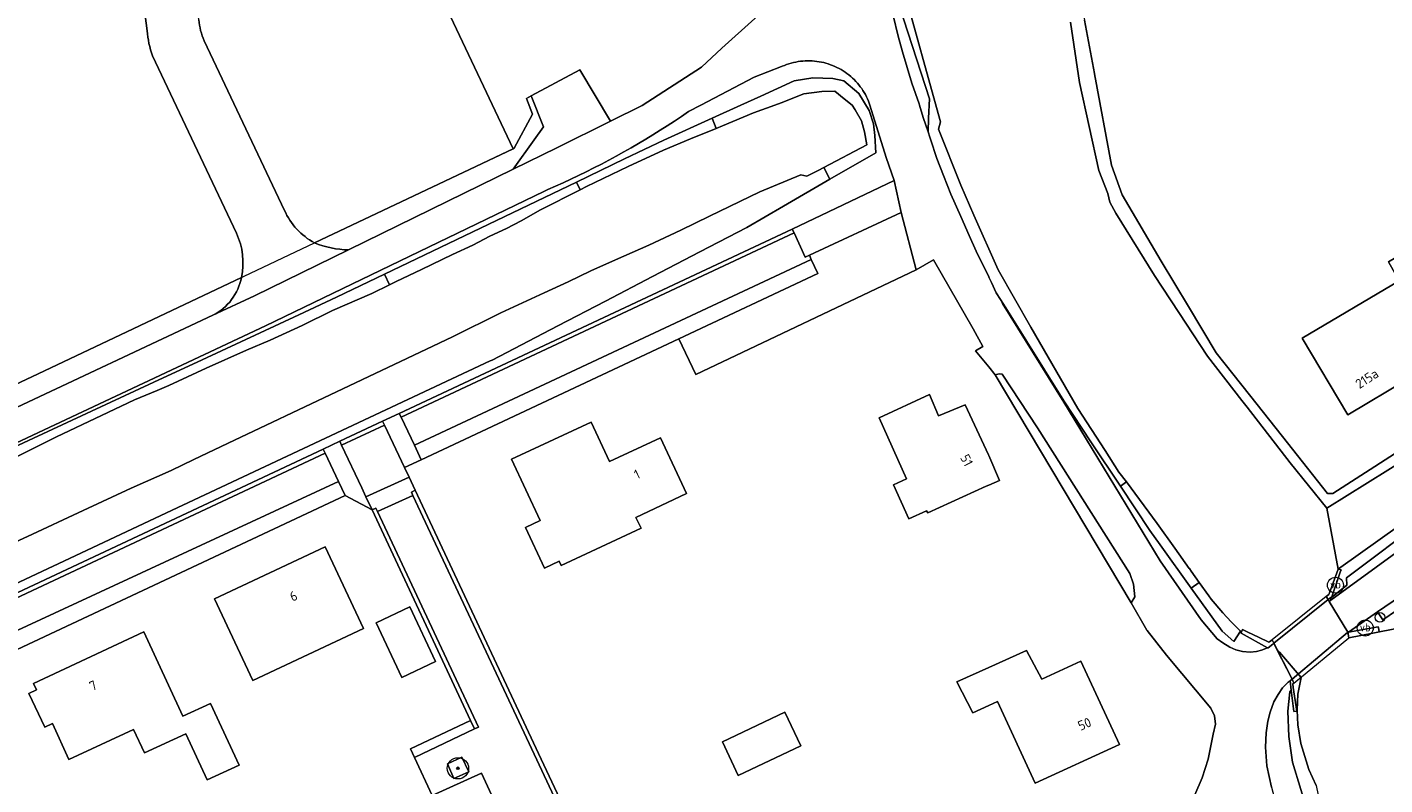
# Model space of a CAD drawing. Header units: metres. Extents: x 80938 to 82288, y 446951 to 448452.
# Tile 33 of 96: x 81910 to 82037, y 447436 to 447507. Entities that reach past the tile are written whole.
import ezdxf
from ezdxf.enums import TextEntityAlignment as Align

# ---------------------------------------------------------------- set-up
doc = ezdxf.new("R2010")
doc.units = ezdxf.units.M
doc.header["$MEASUREMENT"] = 0
doc.layers.get('0').update_dxf_attribs({"color": 253})
for name, color, linetype, lineweight in [('B-WE-GK-KADEMUUR-GV', 253, 'Continuous', 35), ('B-WE-GR-BEPLANTING_CULTUUR_HEESTERS-GV', 253, 'Continuous', 18), ('B-WE-GR-BOOM-S', 253, 'Continuous', 25), ('B-WE-GR-GRAS-GV', 253, 'Continuous', 13), ('B-WE-IE-MEUBILAIR_WEGMEUBILAIR-S', 253, 'Continuous', 25), ('B-WE-IE-TERREINAFSCHEIDING_KUNSTMATIG_HEKWERK-G', 253, 'IE-TERREINAFSCHEIDING-KUNSTMATIG', 18), ('B-WE-IE-TERREINAFSCHEIDING_KUNSTMATIG_MUUR-GV', 253, 'Continuous', 18), ('B-WE-KW-KUNSTWERK_DEK-GV', 253, 'Continuous', 18), ('B-WE-OG-BEBOUWING-GV', 253, 'Continuous', 35), ('B-WE-OG-BEBOUWING-T18', 253, 'Continuous', 18), ('B-WE-OG-TERREIN_CULTUURSCHEIDING-GV', 253, 'Continuous', 18), ('B-WE-OG-TERREIN_ERF-GV', 253, 'Continuous', 18), ('B-WE-OG-WATER_SLOOT-GV', 253, 'Continuous', 18), ('B-WE-VH-ONVERHARD-GV', 253, 'Continuous', 18), ('B-WE-VH-VERHARDING_ASFALT-GV', 253, 'Continuous', 18), ('B-WE-VH-VERHARDING_GRASBETONSTEEN-GV', 253, 'Continuous', 18), ('B-WE-VH-VERHARDING_HALFVERHARDING-GV', 253, 'Continuous', 18), ('B-WE-VH-VERHARDING_STRAATBAKSTEEN-GV', 253, 'Continuous', 18), ('B-WE-VH-VERHARDING_TEGEL-GV', 253, 'Continuous', 18), ('X-XX-AL-VERWIJZING-S', 253, 'Continuous', 25)]:
    doc.layers.add(name, color=color, linetype=linetype, lineweight=lineweight)
doc.styles.add('NLCS-ISO', font='NLCS-ISO.ttf')
doc.styles.add('NLCS-ISO-ANNOTATIVE-T18', font='NLCS-ISO.ttf', dxfattribs={"height": 1.8})
doc.styles.add('NLCS-ISO-M500-T18', font='NLCS-ISO.ttf', dxfattribs={"height": 0.9})
doc.linetypes.add('IE-TERREINAFSCHEIDING-KUNSTMATIG', pattern='A,4,[82,NLCS.SHX,S=0.75,R=90,X=0,Y=0],4,-2', length=10)

# ---------------------------------------------------------------- blocks, each defined once
blk = doc.blocks.new('SAL-VERWIJZING_SYMBOOL-SO')
at = {"color": 0, "linetype": 'ByBlock', "lineweight": -2}
blk.add_circle((0, 0), 0.9, dxfattribs=at)
at = {"color": 0, "linetype": 'ByBlock', "lineweight": -2, "style": 'NLCS-ISO-ANNOTATIVE-T18'}
blk.add_attdef('SYMBOOL', (2.5, -2.5), '', height=1.8, dxfattribs=at)
blk = doc.blocks.new('SIE-WEG_PAAL_VERKEERSBORD-SO')
at = {"color": 0, "linetype": 'ByBlock', "lineweight": 18}
blk.add_circle((0, 0), 1.5, dxfattribs=at)
at = {"color": 0, "linetype": 'ByBlock', "lineweight": 18, "style": 'NLCS-ISO'}
blk.add_text('vb', height=1.5, dxfattribs=at).set_placement((0, 0.13), align=Align.MIDDLE_CENTER)
blk = doc.blocks.new('SGR-BOOM_01-SO')
at = {"linetype": 'ByBlock', "lineweight": 18}
h = blk.add_hatch(color=0, dxfattribs=at)
h.dxf.hatch_style = 1
edge = h.paths.add_edge_path()
edge.add_arc((0, 0), 0.25, 0, 360)
at = {"color": 0, "linetype": 'ByBlock', "lineweight": 18}
for radius in [2, 0.25]:
    blk.add_circle((0, 0), radius, dxfattribs=at)

msp = doc.modelspace()

# ---------------------------------------------------------------- linework, layer by layer
at = {"layer": 'B-WE-GK-KADEMUUR-GV', "linetype": 'Continuous', "lineweight": 0}
for points in [[(82031.882, 447453.549), (82032.012, 447453.653), (82032.219, 447453.819), (82033.017, 447456.131), (82033.093, 447456.351), (82032.834, 447456.418), (82032.354, 447455.118), (82032.327, 447455.047), (82031.954, 447454.049), (82031.809, 447453.933), (82031.69, 447453.839)], [(82026.175, 447449.039), (82026.231, 447449.008), (82026.676, 447449.365), (82026.781, 447449.45), (82026.609, 447449.789), (82026.369, 447449.598), (82026.299, 447449.542), (82025.327, 447450.018), (82024.325, 447450.51), (82023.821, 447450.757), (82023.792, 447450.672), (82023.737, 447450.511), (82023.704, 447450.415)], [(82033.799, 447450.497), (82033.718, 447450.483), (82033.823, 447449.969), (82036.073, 447450.414), (82036.69, 447450.53), (82036.673, 447450.6), (82036.652, 447450.688), (82036.628, 447450.788), (82036.577, 447450.986)], [(82028.417, 447445.054), (82028.656, 447443.056), (82028.935, 447443.079), (82028.603, 447445.293), (82028.552, 447445.635), (82028.65, 447445.715), (82028.5, 447446.088), (82028.312, 447445.929)]]:
    msp.add_lwpolyline(points, close=True, dxfattribs=at)
at = {"layer": 'B-WE-GR-BEPLANTING_CULTUUR_HEESTERS-GV', "linetype": 'Continuous', "lineweight": 0}
msp.add_lwpolyline([(81951.705, 447441.4), (81951.325, 447442.212), (81945.679, 447439.535), (81946.072, 447438.729)], close=True, dxfattribs=at)
at = {"layer": 'B-WE-GR-GRAS-GV', "linetype": 'Continuous', "lineweight": 0}
for points in [[(81936.675, 447487.073), (81955.333, 447495.91), (81946.087, 447515.424), (81948.403, 447516.427), (81948.413, 447516.431), (81949.147, 447516.749), (81946.468, 447522.472), (81947.909, 447523.146), (81951.994, 447525.058), (81941.808, 447545.884), (81936.414, 447543.61), (81927.023, 447540.174), (81922.293, 447538.444)], [(81926.313, 447506.051), (81933.858, 447490.121)]]:
    msp.add_lwpolyline(points, dxfattribs=at)
for points in [[(81925.825, 447508.021, 0.0903443), (81926.313, 447506.051)], [(81933.858, 447490.121, 0.1696492), (81936.675, 447487.073)]]:
    msp.add_lwpolyline(points, format="xyb", dxfattribs=at)
at = {"layer": 'B-WE-IE-TERREINAFSCHEIDING_KUNSTMATIG_HEKWERK-G', "linetype": 'Continuous', "lineweight": 0}
msp.add_lwpolyline([(81818.981, 447431.58), (81840.676, 447441.784), (81847.88, 447445.193), (81849.23, 447447.658), (81857.548, 447451.539), (81860.378, 447451.11), (81884.689, 447462.386), (81887.304, 447464.101), (81891.077, 447465.516), (81910.714, 447474.777), (81955.434, 447495.958), (81957.138, 447499.158), (81956.581, 447500.615)], dxfattribs=at)
at = {"layer": 'B-WE-IE-TERREINAFSCHEIDING_KUNSTMATIG_MUUR-GV', "linetype": 'Continuous', "lineweight": 0}
for points in [[(82026.609, 447449.789), (82026.781, 447449.45), (82031.882, 447453.549), (82031.69, 447453.839)], [(82028.5, 447446.088), (82028.65, 447445.715), (82033.823, 447449.969), (82033.718, 447450.483), (82033.688, 447450.478)]]:
    msp.add_lwpolyline(points, close=True, dxfattribs=at)
at = {"layer": 'B-WE-KW-KUNSTWERK_DEK-GV', "linetype": 'Continuous', "lineweight": 0}
msp.add_lwpolyline([(82026.609, 447449.789), (82026.781, 447449.45), (82028.5, 447446.088), (82028.65, 447445.715), (82033.823, 447449.969), (82033.718, 447450.483), (82033.714, 447450.5), (82031.979, 447453.387), (82031.882, 447453.549), (82031.69, 447453.839)], close=True, dxfattribs=at)
at = {"layer": 'B-WE-OG-BEBOUWING-GV', "linetype": 'Continuous', "lineweight": 0}
for points in [[(82043.35, 447485.771), (82043.12, 447488.572), (82037.544, 447485.28), (82038.56, 447483.514), (82029.447, 447478.118), (82033.726, 447470.918), (82045.071, 447477.661), (82041.076, 447484.428)], [(81995.294, 447470.802), (81994.425, 447472.817), (81989.704, 447470.629), (81992.291, 447464.912), (81991.066, 447464.34), (81992.509, 447461.15), (81994.167, 447461.896), (81994.267, 447461.692), (81999.766, 447464.206), (82000, 447464.306), (82001.014, 447464.741), (82000, 447467.079), (81999.969, 447467.15), (81997.794, 447471.844)], [(81964.397, 447466.517), (81962.647, 447470.236), (81955.175, 447466.739), (81957.867, 447460.985), (81956.486, 447460.339), (81958.274, 447456.52), (81959.655, 447457.166), (81959.841, 447456.768), (81967.342, 447460.278), (81966.87, 447461.282), (81971.625, 447463.507), (81969.161, 447468.746)], [(81941.279, 447450.827), (81937.676, 447458.499), (81927.28, 447453.616), (81930.883, 447445.945)], [(81948.045, 447447.735), (81945.621, 447452.862), (81942.461, 447451.369), (81944.885, 447446.241)], [(81924.3, 447442.6), (81920.636, 447450.522), (81910.279, 447445.662), (81910.555, 447445.073), (81909.842, 447444.734), (81911.333, 447441.561), (81912.057, 447441.901), (81913.61, 447438.543), (81919.682, 447441.351), (81920.698, 447439.154), (81924.587, 447440.953), (81926.596, 447436.61), (81929.6, 447438), (81926.914, 447443.809)], [(82004.973, 447446.076), (82003.563, 447448.784), (82000, 447447.175), (81997.001, 447445.821), (81998.507, 447442.907), (82000, 447443.6), (82000.81, 447443.976), (82004.369, 447436.317), (82012.279, 447439.949), (82008.663, 447447.768)], [(81982.346, 447439.804), (81980.855, 447442.972), (81974.984, 447440.202), (81976.474, 447437.035)]]:
    msp.add_lwpolyline(points, close=True, dxfattribs=at)
at = {"layer": 'B-WE-OG-TERREIN_CULTUURSCHEIDING-GV', "linetype": 'Continuous', "lineweight": 0}
for points in [[(81991.025, 447508.427), (81991.495, 447506.474), (81991.911, 447505.003), (81992.768, 447502.062), (81993.467, 447500.113), (81993.5, 447500), (81993.836, 447498.84), (81994.309, 447497.488), (81994.355, 447498.782), (81994.451, 447500.61), (81991.613, 447509.269)], [(81871.902, 447436.919), (81937.49, 447467.683), (81939.044, 447468.423), (81943.072, 447470.313), (81944.636, 447471.039), (81981.547, 447488.36), (81991.103, 447492.926), (81990.352, 447495.089), (81988.822, 447500), (81988.701, 447500.39), (81988.613, 447500.593), (81988.518, 447500.792), (81988.416, 447500.988), (81988.306, 447501.18), (81988.19, 447501.368), (81988.067, 447501.552), (81987.938, 447501.731), (81987.802, 447501.905), (81987.66, 447502.074), (81987.512, 447502.238), (81987.358, 447502.396), (81987.198, 447502.549), (81987.033, 447502.696), (81986.863, 447502.837), (81986.688, 447502.972), (81986.508, 447503.1), (81986.323, 447503.221), (81986.135, 447503.336), (81985.942, 447503.444), (81985.745, 447503.545), (81985.545, 447503.638), (81985.342, 447503.725), (81985.135, 447503.804), (81984.926, 447503.875), (81984.715, 447503.939), (81984.501, 447503.995), (81984.285, 447504.043), (81984.068, 447504.084), (81983.85, 447504.117), (81983.63, 447504.141), (81983.41, 447504.158), (81983.189, 447504.167), (81982.968, 447504.167), (81982.747, 447504.16), (81982.527, 447504.145), (81982.307, 447504.122), (81982.088, 447504.09), (81981.871, 447504.051), (81981.655, 447504.004), (81981.441, 447503.95), (81981.229, 447503.887), (81981.019, 447503.817), (81980.813, 447503.74), (81980.609, 447503.655), (81980.529, 447503.619), (81977.961, 447502.625), (81972.958, 447500), (81971.797, 447499.391), (81971.139, 447498.944), (81970.475, 447498.503), (81969.808, 447498.069), (81969.136, 447497.642), (81968.46, 447497.222), (81967.78, 447496.808), (81967.096, 447496.401), (81966.408, 447496.002), (81965.715, 447495.609), (81965.019, 447495.223), (81964.319, 447494.844), (81963.615, 447494.472), (81962.908, 447494.107), (81962.196, 447493.75), (81961.482, 447493.399), (81960.763, 447493.056), (81960.042, 447492.72), (81959.317, 447492.391), (81958.589, 447492.07), (81958.21, 447491.906), (81932.08, 447479.278), (81869.562, 447449.902)], [(81908.004, 447467.644), (81917.068, 447471.868), (81921.577, 447473.97), (81926.132, 447476.093), (81935.195, 447480.317), (81938.748, 447481.973), (81943.234, 447484.124), (81947.765, 447486.297), (81956.781, 447490.622), (81961.267, 447492.774), (81965.798, 447494.947), (81969.493, 447496.719), (81974.022, 447498.778), (81976.711, 447500), (81978.597, 447500.857), (81981.735, 447502.284), (81983.474, 447502.562), (81985.352, 447502.492), (81986.396, 447502.284), (81987.787, 447501.101), (81988.761, 447499.501), (81989.178, 447498.249), (81989.317, 447497.136), (81989.387, 447495.537), (81985.084, 447493.039), (81980.738, 447490.516), (81977.284, 447488.511), (81972.871, 447486.215), (81968.413, 447483.895), (81964, 447481.599), (81959.542, 447479.279), (81953.358, 447476.061), (81953.189, 447475.973), (81924.322, 447462.421), (81887.197, 447444.993)], [(81939.868, 447486.409), (81955.349, 447493.984), (81957.31, 447496.757), (81958.167, 447497.957), (81957.01, 447500.873), (81956.581, 447500.615), (81957.138, 447499.158), (81955.434, 447495.958), (81955.333, 447495.91)], [(81955.333, 447495.91), (81936.675, 447487.073)], [(81929.809, 447483.821), (81910.714, 447474.777), (81891.077, 447465.516), (81887.304, 447464.101), (81884.689, 447462.386), (81860.378, 447451.11), (81857.548, 447451.539), (81849.23, 447447.658), (81847.88, 447445.193), (81840.676, 447441.784), (81818.981, 447431.58)], [(81868.777, 447452.857), (81927.139, 447480.258)]]:
    msp.add_lwpolyline(points, dxfattribs=at)
for points in [[(81970.899, 447478.046), (81972.49, 447474.7), (81993.173, 447484.547), (81991.773, 447489.903), (81983.155, 447485.912), (81983.32, 447485.518), (81983.954, 447484.184)], [(82026.175, 447449.039), (82023.704, 447450.415), (82023.737, 447450.511), (82023.651, 447450.595), (82023.027, 447449.617), (82021.92, 447450.579), (82019.025, 447454.625), (82016.1, 447458.711), (82015.137, 447460.056), (82012.385, 447464.201), (82009.605, 447468.387), (82007.055, 447472.227), (82001.752, 447480.705), (82001.105, 447481.738), (82001.301, 447481.362), (82007.05, 447472.091), (82016.101, 447457.207), (82019.939, 447451.655), (82021.45, 447449.864), (82021.98, 447449.478), (82022.65, 447449.091), (82023.207, 447448.845), (82023.84, 447448.687), (82024.564, 447448.617), (82025.148, 447448.675), (82025.633, 447448.811)], [(82000.593, 447474.674), (82013.386, 447453.255), (82013.716, 447453.817), (82013.588, 447455.018), (82013.245, 447456.004), (82004.584, 447469.681), (82001.261, 447474.719), (82000.982, 447474.762)], [(82031.882, 447453.549), (82031.979, 447453.387), (82032.127, 447453.494), (82048.812, 447465.646), (82050.381, 447466.6), (82049.854, 447467.343), (82049.766, 447467.471), (82049.003, 447466.98), (82047.188, 447465.813), (82046.738, 447465.5), (82045.031, 447464.213), (82041.018, 447461.188), (82033.606, 447455.599), (82033.629, 447454.895), (82032.04, 447453.614), (82032.012, 447453.653)], [(82028.786, 447429.344), (82030.552, 447430.178), (82030.339, 447431.961), (82030.108, 447433.152), (82028.536, 447438.292), (82028.194, 447440.687), (82028.108, 447443.081), (82028.279, 447444.877), (82028.417, 447445.054), (82028.312, 447445.929), (82028.134, 447445.804), (82027.595, 447445.275), (82027.171, 447444.644), (82026.784, 447443.962), (82026.432, 447442.987), (82026.222, 447442.125), (82026.047, 447441.047), (82025.984, 447439.702), (82026.133, 447437.935), (82026.548, 447435.924), (82027.052, 447434.041), (82027.683, 447432.206), (82028.379, 447430.422)]]:
    msp.add_lwpolyline(points, close=True, dxfattribs=at)
for points in [[(81936.675, 447487.073, 0.0945942), (81939.868, 447486.409)], [(81927.139, 447480.258, 0.2305724), (81929.809, 447483.821)]]:
    msp.add_lwpolyline(points, format="xyb", dxfattribs=at)
at = {"layer": 'B-WE-OG-TERREIN_ERF-GV', "linetype": 'Continuous', "lineweight": 0}
for points in [[(82040.841, 447525.081), (82025.033, 447527.391), (82017.103, 447528.491), (82004.972, 447530.099), (82005.504, 447527.136), (82007.272, 447517.294), (82008.065, 447512.877), (82008.982, 447507.987), (82009.925, 447502.96), (82009.928, 447502.943), (82011.529, 447494.356), (82012.539, 447491.566), (82016.195, 447485.36), (82018.755, 447481.094), (82021.366, 447476.743), (82024.48, 447472.801), (82027.6, 447468.862), (82031.83, 447463.52), (82032.327, 447463.519), (82040.732, 447468.936)], [(81920.962, 447506.994), (81919.569, 447517.526)], [(81946.087, 447515.424), (81955.333, 447495.91), (81955.434, 447495.958), (81957.138, 447499.158), (81956.581, 447500.615), (81957.01, 447500.873), (81961.597, 447503.317), (81964.463, 447498.485), (81967.442, 447499.966), (81973.037, 447503.568), (81974.924, 447505.369), (81981.429, 447511.237)], [(81929.34, 447487.981), (81921.454, 447504.629)], [(82019.371, 447435.222), (82020.057, 447436.809), (82020.614, 447438.567), (82021.086, 447440.925), (82021.3, 447441.868), (82021.214, 447442.64), (82020.871, 447443.369), (82016.712, 447448.342), (82014.884, 447450.663), (82014.864, 447450.698), (82013.386, 447453.255), (82000.593, 447474.674), (82000, 447475.409), (81998.767, 447476.937), (81999.462, 447477.333), (81998.523, 447478.984), (81994.826, 447485.486), (81993.173, 447484.547), (81972.49, 447474.7), (81970.899, 447478.046), (81946.695, 447466.681), (81945.134, 447465.95), (81945.554, 447465.057), (81946.133, 447463.828), (81957.721, 447439.112), (81962.186, 447429.587)], [(81818.981, 447431.58), (81840.676, 447441.784), (81847.88, 447445.193), (81849.23, 447447.658), (81857.548, 447451.539), (81860.378, 447451.11), (81884.689, 447462.386), (81887.304, 447464.101), (81891.077, 447465.516), (81910.714, 447474.777), (81929.809, 447483.821)], [(81907.967, 447384.221), (81912.141, 447386.492), (81916.65, 447388.803), (81925.787, 447392.866), (81930.333, 447394.887), (81934.925, 447396.929), (81939.471, 447398.95), (81944.063, 447400.991), (81953.2, 447405.054), (81964.788, 447410.501), (81968.589, 447412.498), (81968.24, 447413.266), (81961.744, 447427.309), (81953.289, 447423.366), (81950.927, 447428.321), (81947.729, 447435.158), (81946.072, 447438.729), (81945.679, 447439.535), (81951.325, 447442.212), (81942.078, 447461.985), (81939.565, 447463.318), (81874.324, 447432.697)], [(82052.428, 447462.189), (82037.006, 447451.644), (82036.523, 447452.414), (82033.799, 447450.497), (82036.577, 447450.986), (82036.628, 447450.788), (82036.652, 447450.688), (82036.673, 447450.6), (82036.69, 447450.53), (82038.809, 447450.928)]]:
    msp.add_lwpolyline(points, dxfattribs=at)
for points in [[(81921.454, 447504.629, -0.0692504), (81920.962, 447506.994)], [(81929.809, 447483.821, 0.1646841), (81929.34, 447487.981)]]:
    msp.add_lwpolyline(points, format="xyb", dxfattribs=at)
for points in [[(82033.726, 447470.918), (82029.447, 447478.118), (82038.56, 447483.514), (82037.544, 447485.28), (82043.12, 447488.572), (82042.62, 447494.68), (82049.811, 447495.276), (82050.549, 447486.361), (82043.35, 447485.771), (82041.076, 447484.428), (82045.071, 447477.661)], [(81994.267, 447461.692), (81994.167, 447461.896), (81992.509, 447461.15), (81991.066, 447464.34), (81992.291, 447464.912), (81989.704, 447470.629), (81994.425, 447472.817), (81995.294, 447470.802), (81997.794, 447471.844), (81999.969, 447467.15), (82000, 447467.079), (82001.014, 447464.741), (82000, 447464.306), (81999.766, 447464.206)], [(81969.161, 447468.746), (81971.625, 447463.507), (81966.87, 447461.282), (81967.342, 447460.278), (81959.841, 447456.768), (81959.655, 447457.166), (81958.274, 447456.52), (81956.486, 447460.339), (81957.867, 447460.985), (81955.175, 447466.739), (81962.647, 447470.236), (81964.397, 447466.517)], [(81941.279, 447450.827), (81930.883, 447445.945), (81927.28, 447453.616), (81937.676, 447458.499)], [(81942.461, 447451.369), (81945.621, 447452.862), (81948.045, 447447.735), (81944.885, 447446.241)], [(81911.333, 447441.561), (81909.842, 447444.734), (81910.555, 447445.073), (81910.279, 447445.662), (81920.636, 447450.522), (81924.3, 447442.6), (81926.914, 447443.809), (81929.6, 447438), (81926.596, 447436.61), (81924.587, 447440.953), (81920.698, 447439.154), (81919.682, 447441.351), (81913.61, 447438.543), (81912.057, 447441.901)], [(82004.369, 447436.317), (82000.81, 447443.976), (82000, 447443.6), (81998.507, 447442.907), (81997.001, 447445.821), (82000, 447447.175), (82003.563, 447448.784), (82004.973, 447446.076), (82008.663, 447447.768), (82012.279, 447439.949)], [(81980.855, 447442.972), (81982.346, 447439.804), (81976.474, 447437.035), (81974.984, 447440.202)]]:
    msp.add_lwpolyline(points, close=True, dxfattribs=at)
at = {"layer": 'B-WE-OG-WATER_SLOOT-GV', "linetype": 'Continuous', "lineweight": 0}
for points in [[(81991.613, 447509.269), (81994.451, 447500.61), (81994.355, 447498.782), (81994.309, 447497.488), (81994.478, 447497.004), (81994.539, 447496.811), (81995.119, 447494.991), (81995.765, 447493.409), (81996.433, 447491.649), (81997.379, 447489.557), (81998.149, 447487.77), (81998.821, 447486.291), (82000, 447483.869), (82000.04, 447483.787), (82000.268, 447483.348), (82000.705, 447482.378), (82001.105, 447481.738), (82001.752, 447480.705), (82007.055, 447472.227), (82009.605, 447468.387), (82012.385, 447464.201), (82012.926, 447464.603), (82012.23, 447465.54), (82010.925, 447467.564), (82008.38, 447471.51), (82003.94, 447479.14), (82000.89, 447484.52), (81998.609, 447489.678), (81997.37, 447492.48), (81995.29, 447497.74), (81995.47, 447498.44), (81994.637, 447501.459), (81992.73, 447508.37)], [(81992.73, 447508.37), (81994.637, 447501.459), (81995.47, 447498.44), (81995.29, 447497.74), (81997.37, 447492.48), (81998.609, 447489.678), (82000.89, 447484.52), (82003.94, 447479.14), (82008.38, 447471.51), (82010.925, 447467.564), (82012.23, 447465.54), (82012.926, 447464.603), (82015.827, 447460.701), (82017.486, 447458.38), (82018.841, 447456.483), (82018.853, 447456.466), (82019.015, 447456.238), (82019.78, 447455.161), (82020.667, 447453.912), (82020.886, 447453.603), (82021.979, 447452.311), (82022.356, 447451.903), (82022.364, 447451.894), (82022.388, 447451.869), (82022.76, 447451.466), (82022.84, 447451.388), (82023.651, 447450.595), (82023.737, 447450.511), (82023.792, 447450.672), (82023.821, 447450.757), (82024.325, 447450.51), (82025.327, 447450.018), (82026.299, 447449.542), (82026.369, 447449.598), (82026.609, 447449.789), (82026.781, 447449.45), (82027.044, 447448.936), (82027.322, 447448.612), (82029.35, 447446.25), (82029.03, 447444.67), (82028.98, 447443.18), (82029.03, 447441.79), (82029.3, 447440.03)], [(82007.681, 447507.79), (82008.54, 447502.14), (82010.33, 447493.86), (82011.2, 447491.69), (82011.39, 447490.89), (82011.93, 447489.87), (82015.58, 447484.01), (82017.867, 447480.513), (82020.55, 447476.41), (82023.781, 447472.258), (82024.27, 447471.63), (82028.31, 447466.39), (82031.77, 447462.14), (82041.32, 447468.09)], [(82038.809, 447450.928), (82036.69, 447450.53), (82036.073, 447450.414), (82033.823, 447449.969), (82033.718, 447450.483), (82033.714, 447450.5), (82031.979, 447453.387), (82031.882, 447453.549), (82031.69, 447453.839), (82031.809, 447453.933), (82031.954, 447454.049), (82032.327, 447455.047), (82032.354, 447455.118), (82032.834, 447456.418), (82031.77, 447462.14), (82028.31, 447466.39), (82024.27, 447471.63), (82023.781, 447472.258), (82020.55, 447476.41), (82017.867, 447480.513), (82015.58, 447484.01), (82011.93, 447489.87), (82011.39, 447490.89), (82011.2, 447491.69), (82010.33, 447493.86), (82008.54, 447502.14), (82007.681, 447507.79)], [(82040.732, 447468.936), (82032.327, 447463.519), (82031.83, 447463.52), (82027.6, 447468.862), (82024.48, 447472.801), (82021.366, 447476.743), (82018.755, 447481.094), (82016.195, 447485.36), (82012.539, 447491.566), (82011.529, 447494.356), (82009.928, 447502.943), (82009.925, 447502.96), (82008.982, 447507.987)], [(81902.827, 447456.315), (81909.733, 447459.49), (81914.945, 447461.924), (81919.443, 447464.014), (81923.2, 447465.681), (81925.348, 447466.705), (81929.174, 447468.529), (81938.144, 447472.804), (81944.145, 447475.651), (81949.648, 447478.243), (81954.178, 447480.477), (81958.252, 447482.371), (81960.507, 447483.419), (81962.623, 447484.435), (81964.938, 447485.482), (81968.065, 447486.864), (81971.097, 447488.261), (81973.764, 447489.578), (81978.511, 447491.864), (81982.343, 447493.441), (81982.907, 447493.343), (81983.967, 447493.865), (81984.5, 447494.146), (81988.547, 447496.281), (81988.336, 447497.495), (81988.041, 447498.515), (81987.441, 447499.562), (81987.163, 447499.998), (81986.438, 447500.589), (81985.558, 447501.307), (81984.313, 447501.273), (81982.619, 447501.066), (81980.513, 447500.214), (81979.92, 447500), (81977.913, 447499.275), (81975.006, 447498.058), (81974.41, 447497.817), (81971.997, 447496.843), (81969.447, 447495.776), (81966.13, 447494.233), (81962.226, 447492.366), (81961.629, 447492.062), (81957.911, 447490.172), (81956.073, 447489.149), (81954.72, 447488.4), (81953.138, 447487.679), (81951.53, 447486.857), (81949.641, 447485.986), (81946.733, 447484.566), (81944.334, 447483.421), (81943.728, 447483.122), (81942.062, 447482.3), (81938.364, 447480.71), (81935.531, 447479.315), (81932.496, 447477.922), (81930.301, 447476.978), (81926.501, 447475.288), (81922.98, 447473.671), (81921.899, 447473.212), (81919.767, 447472.306), (81916.653, 447470.837), (81912.444, 447468.845), (81908.743, 447467.002)], [(81887.197, 447444.993), (81924.322, 447462.421), (81953.189, 447475.973), (81953.358, 447476.061), (81959.542, 447479.279), (81964, 447481.599), (81968.413, 447483.895), (81972.871, 447486.215), (81977.284, 447488.511), (81980.738, 447490.516), (81985.084, 447493.039), (81984.5, 447494.146), (81983.967, 447493.865), (81982.907, 447493.343), (81982.343, 447493.441), (81978.511, 447491.864), (81973.764, 447489.578), (81971.097, 447488.261), (81968.065, 447486.864), (81964.938, 447485.482), (81962.623, 447484.435), (81960.507, 447483.419), (81958.252, 447482.371), (81954.178, 447480.477), (81949.648, 447478.243), (81944.145, 447475.651), (81938.144, 447472.804), (81929.174, 447468.529), (81925.348, 447466.705), (81923.2, 447465.681), (81919.443, 447464.014), (81914.945, 447461.924), (81909.733, 447459.49), (81902.827, 447456.315)], [(82030.74, 447436.08), (82030.05, 447437.61), (82029.3, 447440.03), (82029.03, 447441.79), (82028.98, 447443.18), (82029.03, 447444.67), (82029.35, 447446.25), (82027.322, 447448.612), (82027.044, 447448.936), (82028.5, 447446.088), (82028.65, 447445.715), (82028.552, 447445.635), (82028.603, 447445.293), (82028.935, 447443.079), (82028.656, 447443.056), (82028.417, 447445.054), (82028.279, 447444.877), (82028.108, 447443.081), (82028.194, 447440.687), (82028.536, 447438.292), (82030.108, 447433.152)], [(82029.3, 447440.03), (82030.05, 447437.61), (82030.74, 447436.08), (82031.12, 447434.27), (82031.26, 447432.87), (82031.492, 447430.622), (82042.87, 447432.64)]]:
    msp.add_lwpolyline(points, dxfattribs=at)
for points in [[(81974.022, 447498.778), (81974.41, 447497.817), (81975.006, 447498.058), (81977.913, 447499.275), (81979.92, 447500), (81980.513, 447500.214), (81982.619, 447501.066), (81984.313, 447501.273), (81985.558, 447501.307), (81986.438, 447500.589), (81987.163, 447499.998), (81987.441, 447499.562), (81988.041, 447498.515), (81988.336, 447497.495), (81988.547, 447496.281), (81984.5, 447494.146), (81985.084, 447493.039), (81989.387, 447495.537), (81989.317, 447497.136), (81989.178, 447498.249), (81988.761, 447499.501), (81987.787, 447501.101), (81986.396, 447502.284), (81985.352, 447502.492), (81983.474, 447502.562), (81981.735, 447502.284), (81978.597, 447500.857), (81976.711, 447500)], [(81961.267, 447492.774), (81961.629, 447492.062), (81962.226, 447492.366), (81966.13, 447494.233), (81969.447, 447495.776), (81971.997, 447496.843), (81974.41, 447497.817), (81974.022, 447498.778), (81969.493, 447496.719), (81965.798, 447494.947)], [(81943.234, 447484.124), (81943.728, 447483.122), (81944.334, 447483.421), (81946.733, 447484.566), (81949.641, 447485.986), (81951.53, 447486.857), (81953.138, 447487.679), (81954.72, 447488.4), (81956.073, 447489.149), (81957.911, 447490.172), (81961.629, 447492.062), (81961.267, 447492.774), (81956.781, 447490.622), (81947.765, 447486.297)], [(81901.689, 447464.547), (81902.032, 447463.83), (81904.763, 447465.135), (81908.743, 447467.002), (81912.444, 447468.845), (81916.653, 447470.837), (81919.767, 447472.306), (81921.899, 447473.212), (81922.98, 447473.671), (81926.501, 447475.288), (81930.301, 447476.978), (81932.496, 447477.922), (81935.531, 447479.315), (81938.364, 447480.71), (81942.062, 447482.3), (81943.728, 447483.122), (81943.234, 447484.124), (81938.748, 447481.973), (81935.195, 447480.317), (81926.132, 447476.093), (81921.577, 447473.97), (81917.068, 447471.868), (81908.004, 447467.644), (81906.201, 447466.76)], [(82031.77, 447462.14), (82032.834, 447456.418), (82032.844, 447456.444), (82038.61, 447460.55), (82044.646, 447464.764), (82044.97, 447464.99), (82048.489, 447467.397), (82049.003, 447467.749), (82046.574, 447471.412), (82045.865, 447470.963), (82041.32, 447468.09)], [(82032.012, 447453.653), (82032.04, 447453.614), (82033.629, 447454.895), (82033.606, 447455.599), (82041.018, 447461.188), (82045.031, 447464.213), (82046.738, 447465.5), (82047.188, 447465.813), (82049.003, 447466.98), (82049.003, 447467.749), (82048.489, 447467.397), (82044.97, 447464.99), (82044.646, 447464.764), (82038.61, 447460.55), (82032.844, 447456.444), (82032.834, 447456.418), (82033.093, 447456.351), (82033.017, 447456.131), (82032.219, 447453.819)], [(82019.025, 447454.625), (82019.78, 447455.161), (82019.015, 447456.238), (82018.853, 447456.466), (82018.841, 447456.483), (82017.486, 447458.38), (82015.827, 447460.701), (82012.926, 447464.603), (82012.385, 447464.201), (82015.137, 447460.056), (82016.1, 447458.711)], [(82023.651, 447450.595), (82022.84, 447451.388), (82022.76, 447451.466), (82022.388, 447451.869), (82022.364, 447451.894), (82022.356, 447451.903), (82021.979, 447452.311), (82020.886, 447453.603), (82020.667, 447453.912), (82019.78, 447455.161), (82019.025, 447454.625), (82021.92, 447450.579), (82023.027, 447449.617)]]:
    msp.add_lwpolyline(points, close=True, dxfattribs=at)
at = {"layer": 'B-WE-VH-ONVERHARD-GV', "linetype": 'Continuous', "lineweight": 0}
msp.add_lwpolyline([(81950.514, 447438.746), (81949.166, 447438.128), (81949.767, 447436.751), (81951.158, 447437.374)], close=True, dxfattribs=at)
at = {"layer": 'B-WE-VH-VERHARDING_ASFALT-GV', "linetype": 'Continuous', "lineweight": 0}
for points in [[(81925.825, 447508.021), (81922.293, 447538.444), (81917.059, 447536.501), (81919.569, 447517.526), (81920.962, 447506.994)], [(81981.429, 447511.237), (81974.924, 447505.369), (81973.037, 447503.568), (81967.442, 447499.966), (81964.463, 447498.485), (81959.436, 447495.984), (81955.349, 447493.984), (81939.868, 447486.409), (81931.038, 447482.089), (81927.139, 447480.258), (81868.777, 447452.857)], [(82026.548, 447435.924), (82026.133, 447437.935), (82025.984, 447439.702), (82026.047, 447441.047), (82026.222, 447442.125), (82026.432, 447442.987), (82026.784, 447443.962), (82027.171, 447444.644), (82027.595, 447445.275), (82028.134, 447445.804), (82028.312, 447445.929), (82028.5, 447446.088), (82027.044, 447448.936), (82026.781, 447449.45), (82026.676, 447449.365), (82026.231, 447449.008), (82026.175, 447449.039), (82025.633, 447448.811), (82025.148, 447448.675), (82024.564, 447448.617), (82023.84, 447448.687), (82023.207, 447448.845), (82022.65, 447449.091), (82021.98, 447449.478), (82021.45, 447449.864), (82019.939, 447451.655), (82016.101, 447457.207), (82007.05, 447472.091), (82001.301, 447481.362), (82001.105, 447481.738), (82000.705, 447482.378), (82000.268, 447483.348), (82000.04, 447483.787), (82000, 447483.869), (81998.821, 447486.291), (81998.149, 447487.77), (81997.379, 447489.557), (81996.433, 447491.649), (81995.765, 447493.409), (81995.119, 447494.991), (81994.539, 447496.811), (81994.478, 447497.004), (81994.309, 447497.488), (81993.836, 447498.84), (81993.5, 447500), (81993.467, 447500.113), (81992.768, 447502.062), (81991.911, 447505.003), (81991.495, 447506.474), (81991.025, 447508.427)], [(81933.858, 447490.121), (81926.313, 447506.051)], [(81921.454, 447504.629), (81929.34, 447487.981)], [(81869.562, 447449.902), (81932.08, 447479.278), (81958.21, 447491.906), (81958.589, 447492.07), (81959.317, 447492.391), (81960.042, 447492.72), (81960.763, 447493.056), (81961.482, 447493.399), (81962.196, 447493.75), (81962.908, 447494.107), (81963.615, 447494.472), (81964.319, 447494.844), (81965.019, 447495.223), (81965.715, 447495.609), (81966.408, 447496.002), (81967.096, 447496.401), (81967.78, 447496.808), (81968.46, 447497.222), (81969.136, 447497.642), (81969.808, 447498.069), (81970.475, 447498.503), (81971.139, 447498.944), (81971.797, 447499.391), (81972.958, 447500), (81977.961, 447502.625), (81980.529, 447503.619), (81980.609, 447503.655), (81980.813, 447503.74), (81981.019, 447503.817), (81981.229, 447503.887), (81981.441, 447503.95), (81981.655, 447504.004), (81981.871, 447504.051), (81982.088, 447504.09), (81982.307, 447504.122), (81982.527, 447504.145), (81982.747, 447504.16), (81982.968, 447504.167), (81983.189, 447504.167), (81983.41, 447504.158), (81983.63, 447504.141), (81983.85, 447504.117), (81984.068, 447504.084), (81984.285, 447504.043), (81984.501, 447503.995), (81984.715, 447503.939), (81984.926, 447503.875), (81985.135, 447503.804), (81985.342, 447503.725), (81985.545, 447503.638), (81985.745, 447503.545), (81985.942, 447503.444), (81986.135, 447503.336), (81986.323, 447503.221), (81986.508, 447503.1), (81986.688, 447502.972), (81986.863, 447502.837), (81987.033, 447502.696), (81987.198, 447502.549), (81987.358, 447502.396), (81987.512, 447502.238), (81987.66, 447502.074), (81987.802, 447501.905), (81987.938, 447501.731), (81988.067, 447501.552), (81988.19, 447501.368), (81988.306, 447501.18), (81988.416, 447500.988), (81988.518, 447500.792), (81988.613, 447500.593), (81988.701, 447500.39), (81988.822, 447500), (81990.352, 447495.089), (81991.103, 447492.926), (81991.773, 447489.903), (81993.173, 447484.547), (81994.826, 447485.486), (81998.523, 447478.984), (81999.462, 447477.333), (81998.767, 447476.937), (82000, 447475.409), (82000.593, 447474.674), (82000.982, 447474.762), (82001.261, 447474.719), (82004.584, 447469.681), (82013.245, 447456.004), (82013.588, 447455.018), (82013.716, 447453.817), (82013.386, 447453.255), (82014.864, 447450.698), (82014.884, 447450.663), (82016.712, 447448.342), (82020.871, 447443.369), (82021.214, 447442.64), (82021.3, 447441.868), (82021.086, 447440.925), (82020.614, 447438.567), (82020.057, 447436.809), (82019.371, 447435.222)], [(81927.139, 447480.258), (81931.038, 447482.089), (81939.868, 447486.409)], [(82061.487, 447460.829), (82062.366, 447460.885), (82063.207, 447477.416), (82062.638, 447476.253), (82062.058, 447475.306), (82061.248, 447474.246), (82060.209, 447473.036), (82059.121, 447472.03), (82057.727, 447471.064), (82055.85, 447469.926), (82054.443, 447469.071), (82050.381, 447466.6), (82048.812, 447465.646), (82032.127, 447453.494), (82031.979, 447453.387), (82033.714, 447450.5), (82033.718, 447450.483), (82033.799, 447450.497), (82036.523, 447452.414), (82052.527, 447463.293)]]:
    msp.add_lwpolyline(points, dxfattribs=at)
for points in [[(81926.313, 447506.051, -0.0903443), (81925.825, 447508.021)], [(81920.962, 447506.994, 0.0692504), (81921.454, 447504.629)], [(81936.675, 447487.073, -0.1696492), (81933.858, 447490.121)], [(81929.34, 447487.981, -0.1646841), (81929.809, 447483.821)], [(81939.868, 447486.409, -0.0945942), (81936.675, 447487.073)], [(81929.809, 447483.821, -0.2305724), (81927.139, 447480.258)]]:
    msp.add_lwpolyline(points, format="xyb", dxfattribs=at)
msp.add_lwpolyline([(82026.781, 447449.45), (82028.5, 447446.088), (82033.688, 447450.478), (82033.718, 447450.483), (82033.714, 447450.5), (82031.979, 447453.387), (82031.882, 447453.549)], close=True, dxfattribs=at)
at = {"layer": 'B-WE-VH-VERHARDING_GRASBETONSTEEN-GV', "linetype": 'Continuous', "lineweight": 0}
for points in [[(81981.738, 447488.007), (81981.547, 447488.36), (81944.636, 447471.039), (81944.805, 447470.678)], [(81943.242, 447469.947), (81943.072, 447470.313), (81939.044, 447468.423), (81939.209, 447468.057)], [(81937.661, 447467.311), (81937.49, 447467.683), (81871.902, 447436.919), (81872.078, 447436.558), (81872.392, 447436.697)], [(81946.133, 447463.828), (81945.779, 447463.65), (81945.913, 447463.338), (81961.802, 447429.411), (81962.186, 447429.587), (81957.721, 447439.112)], [(81942.597, 447461.829), (81942.45, 447462.153), (81942.078, 447461.985), (81951.325, 447442.212), (81951.705, 447441.4), (81952.076, 447441.564)]]:
    msp.add_lwpolyline(points, close=True, dxfattribs=at)
at = {"layer": 'B-WE-VH-VERHARDING_HALFVERHARDING-GV', "linetype": 'Continuous', "lineweight": 0}
msp.add_lwpolyline([(81955.349, 447493.984), (81959.436, 447495.984), (81964.463, 447498.485), (81961.597, 447503.317), (81957.01, 447500.873), (81958.167, 447497.957), (81957.31, 447496.757)], close=True, dxfattribs=at)
at = {"layer": 'B-WE-VH-VERHARDING_STRAATBAKSTEEN-GV', "linetype": 'Continuous', "lineweight": 0}
for points in [[(81991.773, 447489.903), (81991.103, 447492.926), (81981.547, 447488.36), (81981.738, 447488.007), (81982.747, 447485.721), (81983.155, 447485.912)], [(81983.32, 447485.518), (81983.155, 447485.912), (81982.747, 447485.721), (81981.738, 447488.007), (81944.805, 447470.678), (81946.054, 447468.048)], [(81983.954, 447484.184), (81983.32, 447485.518), (81946.054, 447468.048), (81946.695, 447466.681), (81970.899, 447478.046)], [(81944.805, 447470.678), (81944.636, 447471.039), (81943.072, 447470.313), (81943.242, 447469.947), (81945.134, 447465.95), (81946.695, 447466.681), (81946.054, 447468.048)], [(81943.242, 447469.947), (81939.209, 447468.057), (81941.126, 447464.045), (81941.501, 447463.223), (81945.554, 447465.057), (81945.134, 447465.95)], [(81938.915, 447464.663), (81937.661, 447467.311), (81872.392, 447436.697), (81873.539, 447434.325)], [(81939.209, 447468.057), (81939.044, 447468.423), (81937.49, 447467.683), (81937.661, 447467.311), (81938.915, 447464.663), (81939.565, 447463.318), (81942.078, 447461.985), (81941.501, 447463.223), (81941.126, 447464.045)], [(81939.565, 447463.318), (81938.915, 447464.663), (81873.539, 447434.325), (81874.324, 447432.697)], [(81945.913, 447463.338), (81945.779, 447463.65), (81946.133, 447463.828), (81945.554, 447465.057), (81941.501, 447463.223), (81942.078, 447461.985), (81942.45, 447462.153), (81942.597, 447461.829)], [(81945.913, 447463.338), (81942.597, 447461.829), (81952.076, 447441.564), (81951.705, 447441.4), (81946.072, 447438.729), (81947.729, 447435.158), (81952.348, 447437.259), (81955.528, 447430.406), (81950.927, 447428.321), (81953.289, 447423.366), (81961.744, 447427.309), (81962.964, 447427.885), (81962.186, 447429.587), (81961.802, 447429.411)], [(81950.514, 447438.746), (81951.158, 447437.374), (81949.767, 447436.751), (81949.166, 447438.128)], [(81952.348, 447437.259), (81947.729, 447435.158), (81950.927, 447428.321), (81955.528, 447430.406)]]:
    msp.add_lwpolyline(points, close=True, dxfattribs=at)
at = {"layer": 'B-WE-VH-VERHARDING_TEGEL-GV', "linetype": 'Continuous', "lineweight": 0}
msp.add_lwpolyline([(82052.527, 447463.293), (82036.523, 447452.414), (82037.006, 447451.644), (82052.428, 447462.189)], dxfattribs=at)

# ---------------------------------------------------------------- block references
at = {"layer": 'B-WE-GR-BOOM-S', "linetype": 'Continuous', "lineweight": 0, "xscale": 0.5, "yscale": 0.5, "zscale": 0.5}
msp.add_blockref('SGR-BOOM_01-SO', (81950.147, 447437.705), dxfattribs=at)
at = {"layer": 'B-WE-IE-MEUBILAIR_WEGMEUBILAIR-S', "linetype": 'Continuous', "lineweight": 0, "xscale": 0.5, "yscale": 0.5, "zscale": 0.5}
for p in [(82032.569, 447454.91), (82035.362, 447450.885)]:
    msp.add_blockref('SIE-WEG_PAAL_VERKEERSBORD-SO', p, dxfattribs=at)
at = {"layer": 'X-XX-AL-VERWIJZING-S', "linetype": 'Continuous', "lineweight": 0, "xscale": 0.5, "yscale": 0.5, "zscale": 0.5}
msp.add_blockref('SAL-VERWIJZING_SYMBOOL-SO', (82036.748, 447451.882), dxfattribs=at)

# ---------------------------------------------------------------- texts
at = {"layer": 'B-WE-OG-BEBOUWING-T18', "linetype": 'Continuous', "lineweight": 0, "style": 'NLCS-ISO-M500-T18'}
for s, rotation, p in [('215a', 33.1, (82035.52, 447474.31)), ('51', 297.1, (81997.93, 447466.64)), ('1', 25.3, (81966.962, 447465.325)), ('6', 25.8, (81934.701, 447453.887)), ('7', 25.8, (81915.883, 447445.482)), ('50', 22.9, (82009, 447441.87))]:
    msp.add_text(s, height=0.9, rotation=rotation, dxfattribs=at).set_placement(p, align=Align.MIDDLE)

doc.saveas('drawing.dxf')
